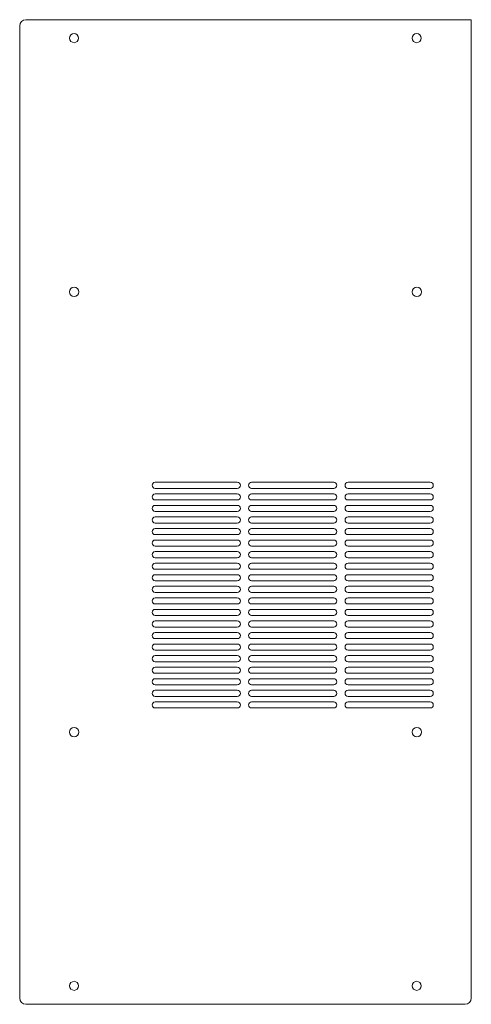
# Model space of a CAD drawing. Header units: millimetres. Extents: x 5 to 225, y 6 to 485.
import ezdxf

# ---------------------------------------------------------------- set-up
doc = ezdxf.new("R2010")
doc.units = ezdxf.units.MM

msp = doc.modelspace()

# ---------------------------------------------------------------- linework, layer by layer
at = {"color": 7, "linetype": 'Continuous', "lineweight": 15}
for p, q in [((225.07, 485.27), (8.07, 485.27)), ((225.07, 364.27), (225.07, 485.27)), ((5.07, 364.27), (5.07, 482.27)), ((5.07, 364.27), (5.07, 360.9)), ((5.07, 129.9), (5.07, 360.9)), ((225.07, 360.9), (225.07, 364.27)), ((225.07, 129.9), (225.07, 360.9)), ((111.07, 259.9), (71.07, 259.9)), ((158.07, 259.9), (118.07, 259.9)), ((205.07, 259.9), (165.07, 259.9)), ((71.07, 256.9), (111.07, 256.9)), ((111.07, 254.27), (71.07, 254.27)), ((118.07, 256.9), (158.07, 256.9)), ((158.07, 254.27), (118.07, 254.27)), ((165.07, 256.9), (205.07, 256.9)), ((205.07, 254.27), (165.07, 254.27)), ((71.07, 251.27), (111.07, 251.27)), ((118.07, 251.27), (158.07, 251.27)), ((165.07, 251.27), (205.07, 251.27)), ((111.07, 248.63), (71.07, 248.63)), ((71.07, 245.63), (111.07, 245.63)), ((158.07, 248.63), (118.07, 248.63)), ((118.07, 245.63), (158.07, 245.63)), ((205.07, 248.63), (165.07, 248.63)), ((165.07, 245.63), (205.07, 245.63)), ((111.07, 243), (71.07, 243)), ((71.07, 240), (111.07, 240)), ((158.07, 243), (118.07, 243)), ((118.07, 240), (158.07, 240)), ((205.07, 243), (165.07, 243)), ((165.07, 240), (205.07, 240)), ((111.07, 237.37), (71.07, 237.37)), ((158.07, 237.37), (118.07, 237.37)), ((205.07, 237.37), (165.07, 237.37)), ((71.07, 234.37), (111.07, 234.37)), ((111.07, 231.74), (71.07, 231.74)), ((118.07, 234.37), (158.07, 234.37)), ((158.07, 231.74), (118.07, 231.74)), ((165.07, 234.37), (205.07, 234.37)), ((205.07, 231.74), (165.07, 231.74)), ((71.07, 228.74), (111.07, 228.74)), ((111.07, 226.11), (71.07, 226.11)), ((118.07, 228.74), (158.07, 228.74)), ((158.07, 226.11), (118.07, 226.11)), ((165.07, 228.74), (205.07, 228.74)), ((205.07, 226.11), (165.07, 226.11)), ((71.07, 223.11), (111.07, 223.11)), ((118.07, 223.11), (158.07, 223.11)), ((165.07, 223.11), (205.07, 223.11)), ((111.07, 220.48), (71.07, 220.48)), ((71.07, 217.48), (111.07, 217.48)), ((158.07, 220.48), (118.07, 220.48)), ((118.07, 217.48), (158.07, 217.48)), ((205.07, 220.48), (165.07, 220.48)), ((165.07, 217.48), (205.07, 217.48)), ((111.07, 214.84), (71.07, 214.84)), ((71.07, 211.84), (111.07, 211.84)), ((158.07, 214.84), (118.07, 214.84)), ((118.07, 211.84), (158.07, 211.84)), ((205.07, 214.84), (165.07, 214.84)), ((165.07, 211.84), (205.07, 211.84)), ((111.07, 209.21), (71.07, 209.21)), ((158.07, 209.21), (118.07, 209.21)), ((205.07, 209.21), (165.07, 209.21)), ((71.07, 206.21), (111.07, 206.21)), ((111.07, 203.58), (71.07, 203.58)), ((118.07, 206.21), (158.07, 206.21)), ((158.07, 203.58), (118.07, 203.58)), ((165.07, 206.21), (205.07, 206.21)), ((205.07, 203.58), (165.07, 203.58)), ((71.07, 200.58), (111.07, 200.58)), ((111.07, 197.95), (71.07, 197.95)), ((118.07, 200.58), (158.07, 200.58)), ((158.07, 197.95), (118.07, 197.95)), ((165.07, 200.58), (205.07, 200.58)), ((205.07, 197.95), (165.07, 197.95)), ((71.07, 194.95), (111.07, 194.95)), ((111.07, 192.32), (71.07, 192.32)), ((118.07, 194.95), (158.07, 194.95)), ((158.07, 192.32), (118.07, 192.32)), ((165.07, 194.95), (205.07, 194.95)), ((205.07, 192.32), (165.07, 192.32)), ((71.07, 189.32), (111.07, 189.32)), ((118.07, 189.32), (158.07, 189.32)), ((165.07, 189.32), (205.07, 189.32)), ((111.07, 186.69), (71.07, 186.69)), ((71.07, 183.69), (111.07, 183.69)), ((158.07, 186.69), (118.07, 186.69)), ((118.07, 183.69), (158.07, 183.69)), ((205.07, 186.69), (165.07, 186.69)), ((165.07, 183.69), (205.07, 183.69)), ((111.07, 181.05), (71.07, 181.05)), ((71.07, 178.05), (111.07, 178.05)), ((158.07, 181.05), (118.07, 181.05)), ((118.07, 178.05), (158.07, 178.05)), ((205.07, 181.05), (165.07, 181.05)), ((165.07, 178.05), (205.07, 178.05)), ((111.07, 175.42), (71.07, 175.42)), ((158.07, 175.42), (118.07, 175.42)), ((205.07, 175.42), (165.07, 175.42)), ((71.07, 172.42), (111.07, 172.42)), ((111.07, 169.79), (71.07, 169.79)), ((118.07, 172.42), (158.07, 172.42)), ((158.07, 169.79), (118.07, 169.79)), ((165.07, 172.42), (205.07, 172.42)), ((205.07, 169.79), (165.07, 169.79)), ((71.07, 166.79), (111.07, 166.79)), ((111.07, 164.16), (71.07, 164.16)), ((118.07, 166.79), (158.07, 166.79)), ((158.07, 164.16), (118.07, 164.16)), ((165.07, 166.79), (205.07, 166.79)), ((205.07, 164.16), (165.07, 164.16)), ((71.07, 161.16), (111.07, 161.16)), ((111.07, 158.53), (71.07, 158.53)), ((118.07, 161.16), (158.07, 161.16)), ((158.07, 158.53), (118.07, 158.53)), ((165.07, 161.16), (205.07, 161.16)), ((205.07, 158.53), (165.07, 158.53)), ((71.07, 155.53), (111.07, 155.53)), ((118.07, 155.53), (158.07, 155.53)), ((165.07, 155.53), (205.07, 155.53)), ((111.07, 152.9), (71.07, 152.9)), ((71.07, 149.9), (111.07, 149.9)), ((158.07, 152.9), (118.07, 152.9)), ((118.07, 149.9), (158.07, 149.9)), ((205.07, 152.9), (165.07, 152.9)), ((165.07, 149.9), (205.07, 149.9)), ((5.07, 129.9), (5.07, 126.53)), ((225.07, 126.53), (225.07, 129.9)), ((5.07, 8.53), (5.07, 126.53)), ((225.07, 8.53), (225.07, 126.53)), ((222.07, 5.53), (8.07, 5.53))]:
    msp.add_line(p, q, dxfattribs=at)
for centre, radius in [((31.57, 476.27), 2.2), ((198.47, 476.27), 2.2), ((31.57, 352.64), 2.25), ((198.57, 352.64), 2.25), ((31.57, 138.15), 2.25), ((198.57, 138.15), 2.25), ((31.57, 14.53), 2.2), ((198.47, 14.53), 2.2)]:
    msp.add_circle(centre, radius, dxfattribs=at)
for centre, radius, start, end in [((8.07, 482.27), 3, 90, 180), ((71.07, 258.4), 1.5, 90, 270), ((111.07, 258.4), 1.5, 270, 90), ((118.07, 258.4), 1.5, 90, 270), ((158.07, 258.4), 1.5, 270, 90), ((165.07, 258.4), 1.5, 90, 270), ((205.07, 258.4), 1.5, 270, 90), ((71.07, 252.77), 1.5, 90, 270), ((111.07, 252.77), 1.5, 270, 90), ((118.07, 252.77), 1.5, 90, 270), ((158.07, 252.77), 1.5, 270, 90), ((165.07, 252.77), 1.5, 90, 270), ((205.07, 252.77), 1.5, 270, 90), ((71.07, 247.13), 1.5, 90, 270), ((111.07, 247.13), 1.5, 270, 90), ((118.07, 247.13), 1.5, 90, 270), ((158.07, 247.13), 1.5, 270, 90), ((165.07, 247.13), 1.5, 90, 270), ((205.07, 247.13), 1.5, 270, 90), ((71.07, 241.5), 1.5, 90, 270), ((111.07, 241.5), 1.5, 270, 90), ((118.07, 241.5), 1.5, 90, 270), ((158.07, 241.5), 1.5, 270, 90), ((165.07, 241.5), 1.5, 90, 270), ((205.07, 241.5), 1.5, 270, 90), ((71.07, 235.87), 1.5, 90, 270), ((111.07, 235.87), 1.5, 270, 90), ((118.07, 235.87), 1.5, 90, 270), ((158.07, 235.87), 1.5, 270, 90), ((165.07, 235.87), 1.5, 90, 270), ((205.07, 235.87), 1.5, 270, 90), ((71.07, 230.24), 1.5, 90, 270), ((111.07, 230.24), 1.5, 270, 90), ((118.07, 230.24), 1.5, 90, 270), ((158.07, 230.24), 1.5, 270, 90), ((165.07, 230.24), 1.5, 90, 270), ((205.07, 230.24), 1.5, 270, 90), ((71.07, 224.61), 1.5, 90, 270), ((111.07, 224.61), 1.5, 270, 90), ((118.07, 224.61), 1.5, 90, 270), ((158.07, 224.61), 1.5, 270, 90), ((165.07, 224.61), 1.5, 90, 270), ((205.07, 224.61), 1.5, 270, 90), ((71.07, 218.98), 1.5, 90, 270), ((111.07, 218.98), 1.5, 270, 90), ((118.07, 218.98), 1.5, 90, 270), ((158.07, 218.98), 1.5, 270, 90), ((165.07, 218.98), 1.5, 90, 270), ((205.07, 218.98), 1.5, 270, 90), ((71.07, 213.34), 1.5, 90, 270), ((111.07, 213.34), 1.5, 270, 90), ((118.07, 213.34), 1.5, 90, 270), ((158.07, 213.34), 1.5, 270, 90), ((165.07, 213.34), 1.5, 90, 270), ((205.07, 213.34), 1.5, 270, 90), ((71.07, 207.71), 1.5, 90, 270), ((111.07, 207.71), 1.5, 270, 90), ((118.07, 207.71), 1.5, 90, 270), ((158.07, 207.71), 1.5, 270, 90), ((165.07, 207.71), 1.5, 90, 270), ((205.07, 207.71), 1.5, 270, 90), ((71.07, 202.08), 1.5, 90, 270), ((111.07, 202.08), 1.5, 270, 90), ((118.07, 202.08), 1.5, 90, 270), ((158.07, 202.08), 1.5, 270, 90), ((165.07, 202.08), 1.5, 90, 270), ((205.07, 202.08), 1.5, 270, 90), ((71.07, 196.45), 1.5, 90, 270), ((111.07, 196.45), 1.5, 270, 90), ((118.07, 196.45), 1.5, 90, 270), ((158.07, 196.45), 1.5, 270, 90), ((165.07, 196.45), 1.5, 90, 270), ((205.07, 196.45), 1.5, 270, 90), ((71.07, 190.82), 1.5, 90, 270), ((111.07, 190.82), 1.5, 270, 90), ((118.07, 190.82), 1.5, 90, 270), ((158.07, 190.82), 1.5, 270, 90), ((165.07, 190.82), 1.5, 90, 270), ((205.07, 190.82), 1.5, 270, 90), ((71.07, 185.19), 1.5, 90, 270), ((111.07, 185.19), 1.5, 270, 90), ((118.07, 185.19), 1.5, 90, 270), ((158.07, 185.19), 1.5, 270, 90), ((165.07, 185.19), 1.5, 90, 270), ((205.07, 185.19), 1.5, 270, 90), ((71.07, 179.55), 1.5, 90, 270), ((111.07, 179.55), 1.5, 270, 90), ((118.07, 179.55), 1.5, 90, 270), ((158.07, 179.55), 1.5, 270, 90), ((165.07, 179.55), 1.5, 90, 270), ((205.07, 179.55), 1.5, 270, 90), ((71.07, 173.92), 1.5, 90, 270), ((111.07, 173.92), 1.5, 270, 90), ((118.07, 173.92), 1.5, 90, 270), ((158.07, 173.92), 1.5, 270, 90), ((165.07, 173.92), 1.5, 90, 270), ((205.07, 173.92), 1.5, 270, 90), ((71.07, 168.29), 1.5, 90, 270), ((111.07, 168.29), 1.5, 270, 90), ((118.07, 168.29), 1.5, 90, 270), ((158.07, 168.29), 1.5, 270, 90), ((165.07, 168.29), 1.5, 90, 270), ((205.07, 168.29), 1.5, 270, 90), ((71.07, 162.66), 1.5, 90, 270), ((111.07, 162.66), 1.5, 270, 90), ((118.07, 162.66), 1.5, 90, 270), ((158.07, 162.66), 1.5, 270, 90), ((165.07, 162.66), 1.5, 90, 270), ((205.07, 162.66), 1.5, 270, 90), ((71.07, 157.03), 1.5, 90, 270), ((111.07, 157.03), 1.5, 270, 90), ((118.07, 157.03), 1.5, 90, 270), ((158.07, 157.03), 1.5, 270, 90), ((165.07, 157.03), 1.5, 90, 270), ((205.07, 157.03), 1.5, 270, 90), ((71.07, 151.4), 1.5, 90, 270), ((111.07, 151.4), 1.5, 270, 90), ((118.07, 151.4), 1.5, 90, 270), ((158.07, 151.4), 1.5, 270, 90), ((165.07, 151.4), 1.5, 90, 270), ((205.07, 151.4), 1.5, 270, 90), ((8.07, 8.53), 3, 180, 270), ((222.07, 8.53), 3, 270, 0)]:
    msp.add_arc(centre, radius, start, end, dxfattribs=at)

doc.saveas('drawing.dxf')
